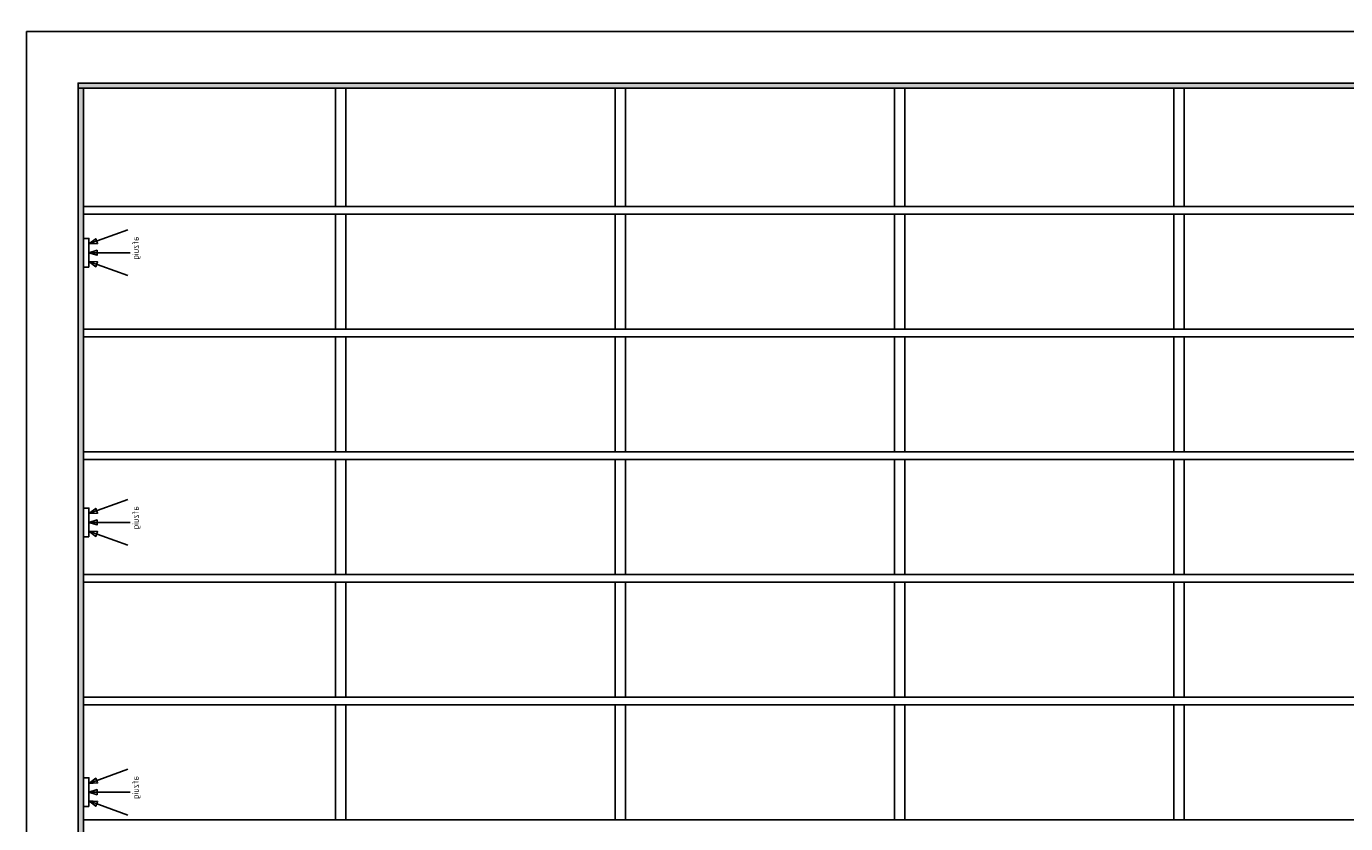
# Model space of a CAD drawing. Header units: millimetres. Extents: x 261 to 80476, y 988 to 41725.
# Tile 2 of 7: x 3616 to 29109, y 23826 to 39233. Entities that reach past the tile are written whole.
import ezdxf

# ---------------------------------------------------------------- set-up
doc = ezdxf.new("R2010")
doc.units = ezdxf.units.MM
doc.linetypes.add('ACAD_ISO02W100', pattern=[15, 12, -3])
for name, color, linetype in [('balken', 1, 'ACAD_ISO02W100'), ('P', 7, 'Continuous'), ('ventilatieopening', 3, 'Continuous')]:
    doc.layers.add(name, color=color, linetype=linetype)

# ---------------------------------------------------------------- blocks, each defined once
blk = doc.blocks.new('afzuig')
at = {"layer": 'ventilatieopening'}
for p, q in [((107, 170), (856, 442)), ((107, 0), (904, 0)), ((107, -170), (856, -442))]:
    blk.add_line(p, q, dxfattribs=at)
for points in [[(107, 278), (0, 278), (0, -278), (107, -278)], [(107, 170), (274, 178), (240, 271)], [(107, 0), (266, -49), (266, 49)], [(107, -170), (274, -178), (240, -271)]]:
    blk.add_lwpolyline(points, close=True, dxfattribs=at)
at = {"layer": 'balken', "insert": (946, -312), "char_height": 120, "width": 2608.18, "attachment_point": 1, "rotation": 90}
blk.add_mtext('{\\Fisocp|c0;afzuig}', dxfattribs=at)

msp = doc.modelspace()

# ---------------------------------------------------------------- hatches: boundary and pattern name
h = msp.add_hatch(color=256)
h.paths.add_polyline_path([(3620, 18052), (4616, 18052), (4616, 17952), (3620, 17952)])
h.paths.add_polyline_path([(4720, 6585), (4616, 6585), (4616, 4776), (4720, 4776)])
h.paths.add_polyline_path([(3620, 6585), (4616, 6585), (4616, 6485), (3620, 6485)])
h.paths.add_polyline_path([(4720, 4776), (77687, 4776), (77687, 4876), (4720, 4876)])
h.paths.add_polyline_path([(77587, 38136), (77687, 38136), (77687, 4876), (77587, 4876)])
h.paths.add_polyline_path([(72857, 38136), (77587, 38136), (77587, 38036), (72857, 38036)])
h.paths.add_polyline_path([(73575, 38136), (73475, 38136), (73475, 39136), (73575, 39136)])
h.paths.add_polyline_path([(71181, 38136), (71081, 38136), (71081, 39136), (71181, 39136)], flags=16)
edge = h.paths.add_edge_path()
edge.add_line((4620, 6585), (4720, 6585))
edge.add_line((73475, 39233), (73475, 38136))
h = msp.add_hatch(color=256)
h.paths.add_polyline_path([(4616, 17952), (4718, 17952), (4718, 38036), (4616, 38036)])
h.paths.add_polyline_path([(71756, 38036), (4616, 38036), (4616, 38136), (71756, 38136)])

# ---------------------------------------------------------------- linework, layer by layer
msp.add_line((3616, 39136), (3616, 38136))
for points in [[(71756, 38036), (4616, 38036), (4616, 38136), (71756, 38136)], [(4616, 17952), (4718, 17952), (4718, 38036), (4616, 38036)]]:
    msp.add_lwpolyline(points, close=True)
at = {"layer": 'balken', "ltscale": 0.25}
for p, q in [((9592, 38036), (9592, 35751)), ((9792, 38036), (9792, 35751)), ((14992, 38036), (14992, 35751)), ((15192, 38036), (15192, 35751)), ((20392, 38036), (20392, 35751)), ((20592, 38036), (20592, 35751)), ((25792, 38036), (25792, 35751)), ((25992, 38036), (25992, 35751)), ((4718, 35751), (77687, 35751)), ((4718, 35601), (77687, 35601)), ((9592, 35601), (9592, 33381)), ((9792, 35601), (9792, 33381)), ((14992, 35601), (14992, 33381)), ((15192, 35601), (15192, 33381)), ((20392, 35601), (20392, 33381)), ((20592, 35601), (20592, 33381)), ((25792, 35601), (25792, 33381)), ((25992, 35601), (25992, 33381)), ((4718, 33381), (77687, 33381)), ((4718, 33231), (77687, 33231)), ((9592, 33231), (9592, 31011)), ((9792, 33231), (9792, 31011)), ((14992, 33231), (14992, 31011)), ((15192, 33231), (15192, 31011)), ((20392, 33231), (20392, 31011)), ((20592, 33231), (20592, 31011)), ((25792, 33231), (25792, 31011)), ((25992, 33231), (25992, 31011)), ((4718, 31011), (77687, 31011)), ((4718, 30861), (77687, 30861)), ((9592, 30861), (9592, 28641)), ((9792, 30861), (9792, 28641)), ((14992, 30861), (14992, 28641)), ((15192, 30861), (15192, 28641)), ((20392, 30861), (20392, 28641)), ((20592, 30861), (20592, 28641)), ((25792, 30861), (25792, 28641)), ((25992, 30861), (25992, 28641)), ((4718, 28641), (77687, 28641)), ((4718, 28491), (77687, 28491)), ((9592, 28491), (9592, 26271)), ((9792, 28491), (9792, 26271)), ((14992, 28491), (14992, 26271)), ((15192, 28491), (15192, 26271)), ((20392, 28491), (20392, 26271)), ((20592, 28491), (20592, 26271)), ((25792, 28491), (25792, 26271)), ((25992, 28491), (25992, 26271)), ((4718, 26271), (77687, 26271)), ((4718, 26121), (77687, 26121)), ((9592, 26121), (9592, 23901)), ((9792, 26121), (9792, 23901)), ((14992, 26121), (14992, 23901)), ((15192, 26121), (15192, 23901)), ((20392, 26121), (20392, 23901)), ((20592, 26121), (20592, 23901)), ((25792, 26121), (25792, 23901)), ((25992, 26121), (25992, 23901)), ((4718, 23901), (77687, 23901))]:
    msp.add_line(p, q, dxfattribs=at)
at = {"layer": 'P'}
for points in [[(3616, 39136), (71181, 39136)], [(73475, 39136), (78687, 39136), (78687, 3776), (3616, 3776), (3616, 39136)]]:
    msp.add_lwpolyline(points, dxfattribs=at)

# ---------------------------------------------------------------- block references
at = {"layer": 'ventilatieopening', "xscale": -1, "rotation": 180}
for p in [(4718, 34858), (4718, 29646), (4718, 24433)]:
    msp.add_blockref('afzuig', p, dxfattribs=at)

doc.saveas('drawing.dxf')
